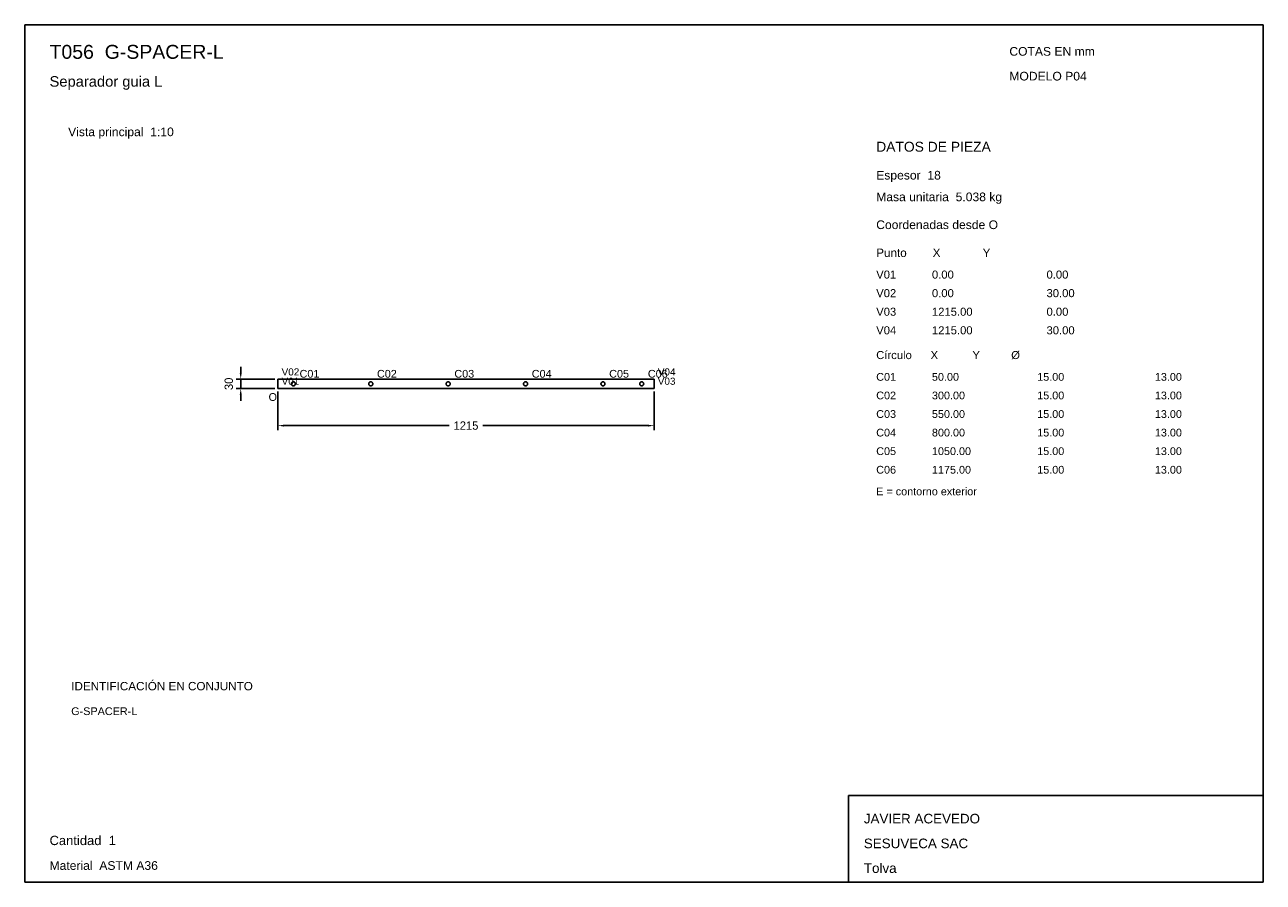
# Model space of a CAD drawing. Header units: millimetres. Extents: x 10 to 410, y 10 to 287.
import ezdxf

# ---------------------------------------------------------------- set-up
doc = ezdxf.new("R2010")
doc.units = ezdxf.units.MM
doc.styles.add('ARIAL', font='arial.ttf')
doc.dimstyles.get("Standard").update_dxf_attribs({"dimtxt": 2.5, "dimasz": 2.5, "dimexe": 1.25, "dimexo": 0.625, "dimtad": 1, "dimcen": 2.5, "dimazin": 3, "dimtfac": 1, "dimtmove": 0, "dimatfit": 3})

# ---------------------------------------------------------------- blocks, each defined once
blk = doc.blocks.new('_CLOSEDFILLED')
at = {"color": 0, "linetype": 'BYBLOCK'}
blk.add_solid([(-1, 0.16), (0, 0), (-1, -0.16)], dxfattribs=at)
blk = doc.blocks.new('*D1')
for p, q in [((91.75, 168.5), (91.75, 156)), ((213.25, 168.5), (213.25, 156)), ((93.75, 157.5), (147.1, 157.5)), ((157.9, 157.5), (211.25, 157.5))]:
    blk.add_line(p, q)
at = {"layer": 'Defpoints'}
for p in [(91.75, 169.5), (213.25, 169.5), (91.75, 157.5)]:
    blk.add_point(p, dxfattribs=at)
at = {"xscale": 2, "yscale": 2, "rotation": 180}
blk.add_blockref('_CLOSEDFILLED', (91.75, 157.5), dxfattribs=at)
at = {"xscale": 2, "yscale": 2}
blk.add_blockref('_CLOSEDFILLED', (213.25, 157.5), dxfattribs=at)
at = {"insert": (152.5, 157.5), "char_height": 2.7, "attachment_point": 5}
blk.add_mtext('1215', dxfattribs=at)

msp = doc.modelspace()

# ---------------------------------------------------------------- linework, layer by layer
for p, q in [((410, 287), (10, 287)), ((10, 287), (10, 10)), ((410, 10), (410, 287)), ((410, 38), (276, 38)), ((276, 38), (276, 10)), ((410, 10), (410, 38)), ((10, 10), (410, 10)), ((276, 10), (410, 10))]:
    msp.add_line(p, q)
for points in [[(91.75, 169.5), (91.75, 172.5), (91.75, 172.5)], [(91.75, 172.5), (213.25, 172.5), (213.25, 172.5)], [(213.25, 172.5), (213.25, 169.5), (213.25, 169.5)], [(213.25, 169.5), (91.75, 169.5), (91.75, 169.5)], [(97.4, 171), (97.398, 170.949), (97.392, 170.8983), (97.382, 170.8483), (97.3682, 170.7991), (97.3505, 170.7513), (97.3292, 170.7049), (97.3042, 170.6604), (97.2759, 170.6179), (97.2443, 170.5779), (97.2096, 170.5404), (97.1721, 170.5057), (97.1321, 170.4741), (97.0896, 170.4458), (97.0451, 170.4208), (96.9987, 170.3995), (96.9509, 170.3818), (96.9017, 170.368), (96.8517, 170.358), (96.801, 170.352), (96.75, 170.35), (96.699, 170.352), (96.6483, 170.358), (96.5983, 170.368), (96.5491, 170.3818), (96.5013, 170.3995), (96.4549, 170.4208), (96.4104, 170.4458), (96.3679, 170.4741), (96.3279, 170.5057), (96.2904, 170.5404), (96.2557, 170.5779), (96.2241, 170.6179), (96.1958, 170.6604), (96.1708, 170.7049), (96.1495, 170.7513), (96.1318, 170.7991), (96.118, 170.8483), (96.108, 170.8983), (96.102, 170.949), (96.1, 171), (96.102, 171.051), (96.108, 171.1017), (96.118, 171.1517), (96.1318, 171.2009), (96.1495, 171.2487), (96.1708, 171.2951), (96.1958, 171.3396), (96.2241, 171.3821), (96.2557, 171.4221), (96.2904, 171.4596), (96.3279, 171.4943), (96.3679, 171.5259), (96.4104, 171.5542), (96.4549, 171.5792), (96.5013, 171.6005), (96.5491, 171.6182), (96.5983, 171.632), (96.6483, 171.642), (96.699, 171.648), (96.75, 171.65), (96.801, 171.648), (96.8517, 171.642), (96.9017, 171.632), (96.9509, 171.6182), (96.9987, 171.6005), (97.0451, 171.5792), (97.0896, 171.5542), (97.1321, 171.5259), (97.1721, 171.4943), (97.2096, 171.4596), (97.2443, 171.4221), (97.2759, 171.3821), (97.3042, 171.3396), (97.3292, 171.2951), (97.3505, 171.2487), (97.3682, 171.2009), (97.382, 171.1517), (97.392, 171.1017), (97.398, 171.051), (97.4, 171)], [(122.4, 171), (122.398, 170.949), (122.392, 170.8983), (122.382, 170.8483), (122.3682, 170.7991), (122.3505, 170.7513), (122.3292, 170.7049), (122.3042, 170.6604), (122.2759, 170.6179), (122.2443, 170.5779), (122.2096, 170.5404), (122.1721, 170.5057), (122.1321, 170.4741), (122.0896, 170.4458), (122.0451, 170.4208), (121.9987, 170.3995), (121.9509, 170.3818), (121.9017, 170.368), (121.8517, 170.358), (121.801, 170.352), (121.75, 170.35), (121.699, 170.352), (121.6483, 170.358), (121.5983, 170.368), (121.5491, 170.3818), (121.5013, 170.3995), (121.4549, 170.4208), (121.4104, 170.4458), (121.3679, 170.4741), (121.3279, 170.5057), (121.2904, 170.5404), (121.2557, 170.5779), (121.2241, 170.6179), (121.1958, 170.6604), (121.1708, 170.7049), (121.1495, 170.7513), (121.1318, 170.7991), (121.118, 170.8483), (121.108, 170.8983), (121.102, 170.949), (121.1, 171), (121.102, 171.051), (121.108, 171.1017), (121.118, 171.1517), (121.1318, 171.2009), (121.1495, 171.2487), (121.1708, 171.2951), (121.1958, 171.3396), (121.2241, 171.3821), (121.2557, 171.4221), (121.2904, 171.4596), (121.3279, 171.4943), (121.3679, 171.5259), (121.4104, 171.5542), (121.4549, 171.5792), (121.5013, 171.6005), (121.5491, 171.6182), (121.5983, 171.632), (121.6483, 171.642), (121.699, 171.648), (121.75, 171.65), (121.801, 171.648), (121.8517, 171.642), (121.9017, 171.632), (121.9509, 171.6182), (121.9987, 171.6005), (122.0451, 171.5792), (122.0896, 171.5542), (122.1321, 171.5259), (122.1721, 171.4943), (122.2096, 171.4596), (122.2443, 171.4221), (122.2759, 171.3821), (122.3042, 171.3396), (122.3292, 171.2951), (122.3505, 171.2487), (122.3682, 171.2009), (122.382, 171.1517), (122.392, 171.1017), (122.398, 171.051), (122.4, 171)], [(147.4, 171), (147.398, 170.949), (147.392, 170.8983), (147.382, 170.8483), (147.3682, 170.7991), (147.3505, 170.7513), (147.3292, 170.7049), (147.3042, 170.6604), (147.2759, 170.6179), (147.2443, 170.5779), (147.2096, 170.5404), (147.1721, 170.5057), (147.1321, 170.4741), (147.0896, 170.4458), (147.0451, 170.4208), (146.9987, 170.3995), (146.9509, 170.3818), (146.9017, 170.368), (146.8517, 170.358), (146.801, 170.352), (146.75, 170.35), (146.699, 170.352), (146.6483, 170.358), (146.5983, 170.368), (146.5491, 170.3818), (146.5013, 170.3995), (146.4549, 170.4208), (146.4104, 170.4458), (146.3679, 170.4741), (146.3279, 170.5057), (146.2904, 170.5404), (146.2557, 170.5779), (146.2241, 170.6179), (146.1958, 170.6604), (146.1708, 170.7049), (146.1495, 170.7513), (146.1318, 170.7991), (146.118, 170.8483), (146.108, 170.8983), (146.102, 170.949), (146.1, 171), (146.102, 171.051), (146.108, 171.1017), (146.118, 171.1517), (146.1318, 171.2009), (146.1495, 171.2487), (146.1708, 171.2951), (146.1958, 171.3396), (146.2241, 171.3821), (146.2557, 171.4221), (146.2904, 171.4596), (146.3279, 171.4943), (146.3679, 171.5259), (146.4104, 171.5542), (146.4549, 171.5792), (146.5013, 171.6005), (146.5491, 171.6182), (146.5983, 171.632), (146.6483, 171.642), (146.699, 171.648), (146.75, 171.65), (146.801, 171.648), (146.8517, 171.642), (146.9017, 171.632), (146.9509, 171.6182), (146.9987, 171.6005), (147.0451, 171.5792), (147.0896, 171.5542), (147.1321, 171.5259), (147.1721, 171.4943), (147.2096, 171.4596), (147.2443, 171.4221), (147.2759, 171.3821), (147.3042, 171.3396), (147.3292, 171.2951), (147.3505, 171.2487), (147.3682, 171.2009), (147.382, 171.1517), (147.392, 171.1017), (147.398, 171.051), (147.4, 171)], [(172.4, 171), (172.398, 170.949), (172.392, 170.8983), (172.382, 170.8483), (172.3682, 170.7991), (172.3505, 170.7513), (172.3292, 170.7049), (172.3042, 170.6604), (172.2759, 170.6179), (172.2443, 170.5779), (172.2096, 170.5404), (172.1721, 170.5057), (172.1321, 170.4741), (172.0896, 170.4458), (172.0451, 170.4208), (171.9987, 170.3995), (171.9509, 170.3818), (171.9017, 170.368), (171.8517, 170.358), (171.801, 170.352), (171.75, 170.35), (171.699, 170.352), (171.6483, 170.358), (171.5983, 170.368), (171.5491, 170.3818), (171.5013, 170.3995), (171.4549, 170.4208), (171.4104, 170.4458), (171.3679, 170.4741), (171.3279, 170.5057), (171.2904, 170.5404), (171.2557, 170.5779), (171.2241, 170.6179), (171.1958, 170.6604), (171.1708, 170.7049), (171.1495, 170.7513), (171.1318, 170.7991), (171.118, 170.8483), (171.108, 170.8983), (171.102, 170.949), (171.1, 171), (171.102, 171.051), (171.108, 171.1017), (171.118, 171.1517), (171.1318, 171.2009), (171.1495, 171.2487), (171.1708, 171.2951), (171.1958, 171.3396), (171.2241, 171.3821), (171.2557, 171.4221), (171.2904, 171.4596), (171.3279, 171.4943), (171.3679, 171.5259), (171.4104, 171.5542), (171.4549, 171.5792), (171.5013, 171.6005), (171.5491, 171.6182), (171.5983, 171.632), (171.6483, 171.642), (171.699, 171.648), (171.75, 171.65), (171.801, 171.648), (171.8517, 171.642), (171.9017, 171.632), (171.9509, 171.6182), (171.9987, 171.6005), (172.0451, 171.5792), (172.0896, 171.5542), (172.1321, 171.5259), (172.1721, 171.4943), (172.2096, 171.4596), (172.2443, 171.4221), (172.2759, 171.3821), (172.3042, 171.3396), (172.3292, 171.2951), (172.3505, 171.2487), (172.3682, 171.2009), (172.382, 171.1517), (172.392, 171.1017), (172.398, 171.051), (172.4, 171)], [(197.4, 171), (197.398, 170.949), (197.392, 170.8983), (197.382, 170.8483), (197.3682, 170.7991), (197.3505, 170.7513), (197.3292, 170.7049), (197.3042, 170.6604), (197.2759, 170.6179), (197.2443, 170.5779), (197.2096, 170.5404), (197.1721, 170.5057), (197.1321, 170.4741), (197.0896, 170.4458), (197.0451, 170.4208), (196.9987, 170.3995), (196.9509, 170.3818), (196.9017, 170.368), (196.8517, 170.358), (196.801, 170.352), (196.75, 170.35), (196.699, 170.352), (196.6483, 170.358), (196.5983, 170.368), (196.5491, 170.3818), (196.5013, 170.3995), (196.4549, 170.4208), (196.4104, 170.4458), (196.3679, 170.4741), (196.3279, 170.5057), (196.2904, 170.5404), (196.2557, 170.5779), (196.2241, 170.6179), (196.1958, 170.6604), (196.1708, 170.7049), (196.1495, 170.7513), (196.1318, 170.7991), (196.118, 170.8483), (196.108, 170.8983), (196.102, 170.949), (196.1, 171), (196.102, 171.051), (196.108, 171.1017), (196.118, 171.1517), (196.1318, 171.2009), (196.1495, 171.2487), (196.1708, 171.2951), (196.1958, 171.3396), (196.2241, 171.3821), (196.2557, 171.4221), (196.2904, 171.4596), (196.3279, 171.4943), (196.3679, 171.5259), (196.4104, 171.5542), (196.4549, 171.5792), (196.5013, 171.6005), (196.5491, 171.6182), (196.5983, 171.632), (196.6483, 171.642), (196.699, 171.648), (196.75, 171.65), (196.801, 171.648), (196.8517, 171.642), (196.9017, 171.632), (196.9509, 171.6182), (196.9987, 171.6005), (197.0451, 171.5792), (197.0896, 171.5542), (197.1321, 171.5259), (197.1721, 171.4943), (197.2096, 171.4596), (197.2443, 171.4221), (197.2759, 171.3821), (197.3042, 171.3396), (197.3292, 171.2951), (197.3505, 171.2487), (197.3682, 171.2009), (197.382, 171.1517), (197.392, 171.1017), (197.398, 171.051), (197.4, 171)], [(209.9, 171), (209.898, 170.949), (209.892, 170.8983), (209.882, 170.8483), (209.8682, 170.7991), (209.8505, 170.7513), (209.8292, 170.7049), (209.8042, 170.6604), (209.7759, 170.6179), (209.7443, 170.5779), (209.7096, 170.5404), (209.6721, 170.5057), (209.6321, 170.4741), (209.5896, 170.4458), (209.5451, 170.4208), (209.4987, 170.3995), (209.4509, 170.3818), (209.4017, 170.368), (209.3517, 170.358), (209.301, 170.352), (209.25, 170.35), (209.199, 170.352), (209.1483, 170.358), (209.0983, 170.368), (209.0491, 170.3818), (209.0013, 170.3995), (208.9549, 170.4208), (208.9104, 170.4458), (208.8679, 170.4741), (208.8279, 170.5057), (208.7904, 170.5404), (208.7557, 170.5779), (208.7241, 170.6179), (208.6958, 170.6604), (208.6708, 170.7049), (208.6495, 170.7513), (208.6318, 170.7991), (208.618, 170.8483), (208.608, 170.8983), (208.602, 170.949), (208.6, 171), (208.602, 171.051), (208.608, 171.1017), (208.618, 171.1517), (208.6318, 171.2009), (208.6495, 171.2487), (208.6708, 171.2951), (208.6958, 171.3396), (208.7241, 171.3821), (208.7557, 171.4221), (208.7904, 171.4596), (208.8279, 171.4943), (208.8679, 171.5259), (208.9104, 171.5542), (208.9549, 171.5792), (209.0013, 171.6005), (209.0491, 171.6182), (209.0983, 171.632), (209.1483, 171.642), (209.199, 171.648), (209.25, 171.65), (209.301, 171.648), (209.3517, 171.642), (209.4017, 171.632), (209.4509, 171.6182), (209.4987, 171.6005), (209.5451, 171.5792), (209.5896, 171.5542), (209.6321, 171.5259), (209.6721, 171.4943), (209.7096, 171.4596), (209.7443, 171.4221), (209.7759, 171.3821), (209.8042, 171.3396), (209.8292, 171.2951), (209.8505, 171.2487), (209.8682, 171.2009), (209.882, 171.1517), (209.892, 171.1017), (209.898, 171.051), (209.9, 171)]]:
    msp.add_lwpolyline(points)

# ---------------------------------------------------------------- texts
at = {"style": 'ARIAL'}
for s, height, p in [('T056  G-SPACER-L', 4.5, (18, 276)), ('COTAS EN mm', 2.8, (328, 277)), ('Separador guia L', 3.4, (18, 267)), ('MODELO P04', 2.8, (328, 269)), ('Vista principal  1:10', 2.8, (24, 251)), ('DATOS DE PIEZA', 3.2, (285, 246)), ('Espesor  18', 2.8, (285, 237)), ('Masa unitaria  5.038 kg', 2.8, (285, 230)), ('Coordenadas desde O', 2.8, (285, 221)), ('Punto        X             Y', 2.7, (285, 212)), ('V01', 2.6, (285, 205)), ('0.00', 2.6, (303, 205)), ('0.00', 2.6, (340, 205)), ('V02', 2.6, (285, 199)), ('0.00', 2.6, (303, 199)), ('30.00', 2.6, (340, 199)), ('V03', 2.6, (285, 193)), ('1215.00', 2.6, (303, 193)), ('0.00', 2.6, (340, 193)), ('V04', 2.6, (285, 187)), ('1215.00', 2.6, (303, 187)), ('30.00', 2.6, (340, 187)), ('Círculo      X           Y          Ø', 2.6, (285, 179)), ('V02', 2.3, (92.95, 173.7)), ('V04', 2.3, (214.45, 173.7)), ('V01', 2.3, (92.95, 170.7)), ('C01', 2.5, (98.75, 173)), ('C02', 2.5, (123.75, 173)), ('C03', 2.5, (148.75, 173)), ('C04', 2.5, (173.75, 173)), ('C05', 2.5, (198.75, 173)), ('C06', 2.5, (211.25, 173)), ('V03', 2.3, (214.45, 170.7)), ('C01', 2.5, (285, 172)), ('50.00', 2.5, (303, 172)), ('15.00', 2.5, (337, 172)), ('13.00', 2.5, (375, 172)), ('O', 2.5, (88.75, 165.5)), ('C02', 2.5, (285, 166)), ('300.00', 2.5, (303, 166)), ('15.00', 2.5, (337, 166)), ('13.00', 2.5, (375, 166)), ('C03', 2.5, (285, 160)), ('550.00', 2.5, (303, 160)), ('15.00', 2.5, (337, 160)), ('13.00', 2.5, (375, 160)), ('C04', 2.5, (285, 154)), ('800.00', 2.5, (303, 154)), ('15.00', 2.5, (337, 154)), ('13.00', 2.5, (375, 154)), ('C05', 2.5, (285, 148)), ('1050.00', 2.5, (303, 148)), ('15.00', 2.5, (337, 148)), ('13.00', 2.5, (375, 148)), ('C06', 2.5, (285, 142)), ('1175.00', 2.5, (303, 142)), ('15.00', 2.5, (337, 142)), ('13.00', 2.5, (375, 142)), ('E = contorno exterior', 2.5, (285, 135)), ('IDENTIFICACIÓN EN CONJUNTO', 2.7, (25, 72)), ('G-SPACER-L', 2.5, (25, 64)), ('JAVIER ACEVEDO', 3.1, (281, 29)), ('Cantidad  1', 3, (18, 22)), ('SESUVECA SAC', 3.1, (281, 21)), ('Material  ASTM A36', 2.8, (18, 14)), ('Tolva', 3.1, (281, 13))]:
    msp.add_text(s, height=height, dxfattribs=at).set_placement(p)

# ---------------------------------------------------------------- dimensions: what is measured, and where the dimension line sits
msp.add_linear_dim(base=(79.75, 169.5), p1=(91.75, 169.5), p2=(91.75, 172.5), angle=90, dimstyle='Standard', override={"dimtxt": 2.7, "dimasz": 2, "dimexe": 1.5, "dimexo": 1, "dimgap": 1, "dimdec": 2, "dimlfac": 10, "dimzin": 8}).render()
dim = msp.add_linear_dim(base=(91.75, 157.5), p1=(91.75, 169.5), p2=(213.25, 169.5), dimstyle='Standard', override={"dimtxt": 2.7, "dimasz": 2, "dimexe": 1.5, "dimexo": 1, "dimgap": 1, "dimdec": 2, "dimlfac": 10, "dimzin": 8})
dim.commit()
dim.dimension.update_dxf_attribs({"geometry": '*D1', "text_midpoint": (152.5, 157.5)})

doc.saveas('drawing.dxf')
